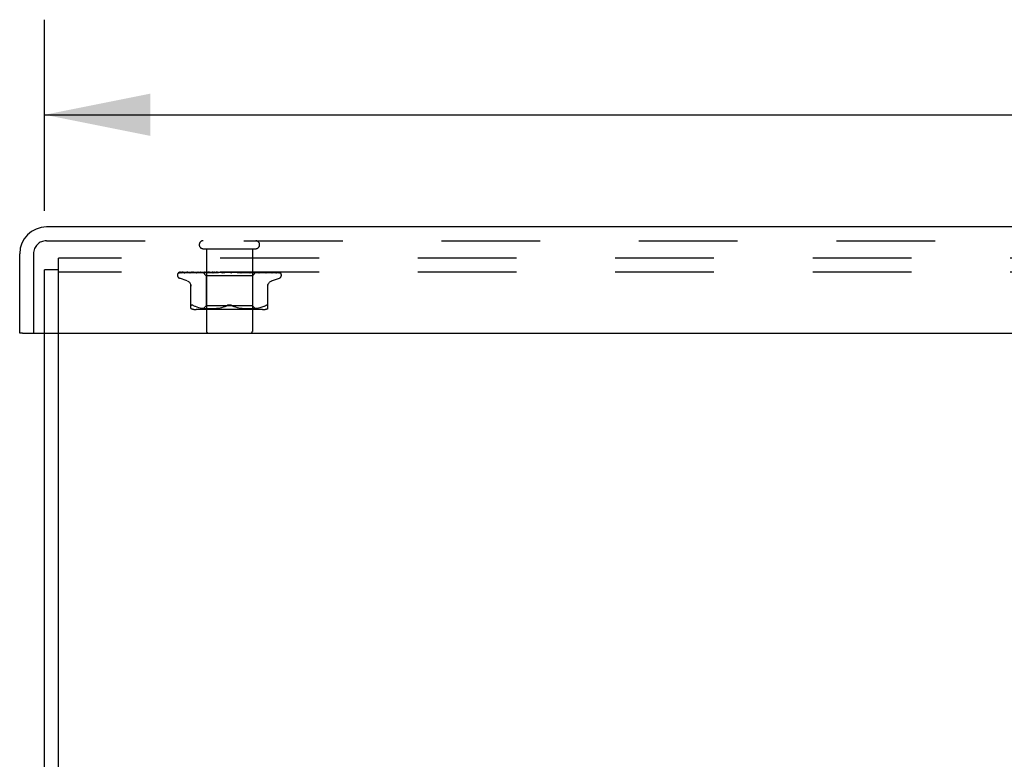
# Model space of a CAD drawing. Header units: inches. Extents: x 0 to 97.1, y 0 to 62.9.
# Tile 43 of 56: x 69.6 to 74.9, y 54.8 to 58.8. Entities that reach past the tile are written whole.
import ezdxf

# ---------------------------------------------------------------- set-up
doc = ezdxf.new("R2010")
doc.units = ezdxf.units.IN
doc.header["$LTSCALE"] = 5.342857
doc.header["$MEASUREMENT"] = 0
doc.linetypes.add('HIDDEN', pattern=[0.2, 0.1, -0.1])
doc.layers.get('0').update_dxf_attribs({"linetype": 'CONTINUOUS'})
for name, color, linetype in [('DEFAULT_2', 8, 'HIDDEN'), ('DIMENSIONS', 7, 'CONTINUOUS'), ('FRONT_COVER', 7, 'CONTINUOUS')]:
    doc.layers.add(name, color=color, linetype=linetype)
doc.styles.get("Standard").update_dxf_attribs({"font": 'arial.ttf'})
doc.dimstyles.new('DIMSTYLE_1', dxfattribs={"dimtxt": 0.428571, "dimasz": 0.571429, "dimexe": 0.09, "dimexo": 0.07, "dimgap": 0.0375, "dimtad": 0, "dimtih": 1, "dimtoh": 1, "dimzin": 4, "dimdsep": 46, "dimtxsty": 'Standard', "dimblk": '_FILLED', "dimblk1": '_FILLED', "dimblk2": '_FILLED', "dimcen": 0.09, "dimadec": 3, "dimazin": 1, "dimtfac": 1, "dimtdec": 3, "dimtofl": 0, "dimtmove": 0, "dimatfit": 3, "dimldrblk": '_FILLED', "dimfxl": 0, "dimtolj": 1, "dimtzin": 4, "dimarcsym": 0})

# ---------------------------------------------------------------- blocks, each defined once
blk = doc.blocks.new('_FILLED')
at = {"color": 0, "linetype": 'ByBlock'}
blk.add_solid([(0, 0), (-1, 0.2), (-1, -0.2)], dxfattribs=at)
blk = doc.blocks.new('*D1')
at = {"layer": 'DIMENSIONS', "color": 2, "linetype": 'Continuous'}
for p, q in [((69.6902, 57.7215), (69.6902, 58.7552)), ((93.6902, 57.7215), (93.6902, 58.7552)), ((69.6902, 58.2409), (80.7271, 58.2409)), ((93.6902, 58.2409), (82.6533, 58.2409))]:
    blk.add_line(p, q, dxfattribs=at)
at = {"layer": 'DIMENSIONS', "color": 2, "linetype": 'Continuous', "xscale": 0.5714285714, "yscale": 0.5714285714, "zscale": 0.5714285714, "rotation": 180}
blk.add_blockref('_FILLED', (69.6902, 58.2409), dxfattribs=at)
at = {"layer": 'DIMENSIONS', "color": 2, "linetype": 'Continuous', "xscale": 0.5714285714, "yscale": 0.5714285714, "zscale": 0.5714285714}
blk.add_blockref('_FILLED', (93.6902, 58.2409), dxfattribs=at)
at = {"layer": 'DIMENSIONS', "color": 2, "linetype": 'Continuous', "insert": (81.6902, 58.4552), "char_height": 0.42857, "width": 1.49761, "attachment_point": 2, "line_spacing_factor": 0.9}
blk.add_mtext('24.00', dxfattribs=at)

msp = doc.modelspace()

# ---------------------------------------------------------------- linework, layer by layer
at = {"color": 3, "linetype": 'Continuous'}
for p, q in [((69.690219, 47.527453), (69.690219, 57.059453)), ((69.765219, 47.464453), (69.765219, 57.059453))]:
    msp.add_line(p, q, dxfattribs=at)
at = {"layer": 'DEFAULT_2', "color": 8, "linetype": 'HIDDEN'}
for p, q in [((69.765219, 57.059453), (69.765219, 57.464453)), ((93.615219, 57.464453), (69.765219, 57.464453)), ((69.690219, 57.059453), (69.690219, 57.401453)), ((69.765219, 57.401453), (69.690219, 57.401453)), ((93.615219, 57.389453), (69.765219, 57.389453))]:
    msp.add_line(p, q, dxfattribs=at)
at = {"layer": 'FRONT_COVER', "color": 3, "linetype": 'Continuous'}
for p, q in [((93.680219, 57.634453), (69.700219, 57.634453)), ((69.555219, 57.059453), (69.555219, 57.489453)), ((69.570219, 57.059453), (93.810219, 57.059453))]:
    msp.add_line(p, q, dxfattribs=at)
at = {"layer": 'FRONT_COVER', "color": 8, "linetype": 'HIDDEN'}
for p, q in [((69.700219, 57.559453), (93.680219, 57.559453)), ((70.548219, 57.516453), (70.832219, 57.516453)), ((70.566219, 57.516453), (70.566219, 57.069453)), ((70.814219, 57.516453), (70.814219, 57.069453)), ((69.630219, 57.489453), (69.630219, 57.059453)), ((70.418588, 57.38681), (70.464746, 57.387484)), ((70.419187, 57.38681), (70.487268, 57.38781)), ((70.420011, 57.389453), (70.694559, 57.389453)), ((70.427813, 57.38681), (70.494325, 57.38781)), ((70.429589, 57.38681), (70.515737, 57.388119)), ((70.446073, 57.386771), (70.446536, 57.386811)), ((70.44653, 57.38681), (70.562599, 57.388667)), ((70.449418, 57.38681), (70.509844, 57.38781)), ((70.465129, 57.387484), (70.529335, 57.388412)), ((70.473974, 57.386805), (70.474069, 57.386811)), ((70.474064, 57.38681), (70.577322, 57.388667)), ((70.478188, 57.386873), (70.47791, 57.38681)), ((70.477961, 57.38681), (70.531046, 57.387811)), ((70.487553, 57.38781), (70.547379, 57.388666)), ((70.496318, 57.389453), (70.490657, 57.388833)), ((70.509424, 57.386811), (70.596139, 57.388667)), ((70.509559, 57.38682), (70.509429, 57.386811)), ((70.516718, 57.38759), (70.509567, 57.386821)), ((70.509844, 57.38781), (70.562848, 57.388667)), ((70.51419, 57.386811), (70.558016, 57.387811)), ((70.515153, 57.388119), (70.55265, 57.388667)), ((70.524905, 57.388438), (70.516718, 57.38759)), ((70.529453, 57.388412), (70.547431, 57.388666)), ((70.531046, 57.387811), (70.577659, 57.388667)), ((70.545968, 57.389453), (70.564969, 57.370452)), ((70.547431, 57.388666), (70.547356, 57.38869)), ((70.54738, 57.388666), (70.547407, 57.38869)), ((70.551341, 57.386812), (70.618378, 57.388668)), ((70.551596, 57.386828), (70.551345, 57.386812)), ((70.56413, 57.388027), (70.551602, 57.386828)), ((70.55265, 57.388666), (70.552468, 57.38869)), ((70.552497, 57.388666), (70.55262, 57.38869)), ((70.55681, 57.386812), (70.589791, 57.387812)), ((70.558016, 57.387811), (70.596552, 57.388667)), ((70.562848, 57.388666), (70.562559, 57.38869)), ((70.562599, 57.388666), (70.562805, 57.38869)), ((70.572949, 57.388845), (70.56413, 57.388027)), ((70.571402, 57.389453), (70.577264, 57.38869)), ((70.579679, 57.389453), (70.572949, 57.388845)), ((70.577659, 57.388666), (70.577264, 57.38869)), ((70.577323, 57.388666), (70.577596, 57.38869)), ((70.582715, 57.389453), (70.577596, 57.38869)), ((70.589029, 57.389453), (70.596052, 57.38869)), ((70.589791, 57.387812), (70.618856, 57.388668)), ((70.596553, 57.388667), (70.596052, 57.38869)), ((70.596139, 57.388668), (70.596458, 57.38869)), ((70.602861, 57.389453), (70.596458, 57.38869)), ((70.598591, 57.386832), (70.598326, 57.386815)), ((70.598331, 57.386815), (70.643265, 57.388671)), ((70.598619, 57.386834), (70.612406, 57.38807)), ((70.604323, 57.386817), (70.618367, 57.387491)), ((70.610314, 57.389453), (70.618243, 57.38869)), ((70.612406, 57.38807), (70.625323, 57.389209)), ((70.618484, 57.388672), (70.618243, 57.38869)), ((70.618367, 57.387491), (70.631876, 57.388125)), ((70.618378, 57.388668), (70.618708, 57.38869)), ((70.618856, 57.388669), (70.618484, 57.388672)), ((70.626164, 57.389453), (70.618708, 57.38869)), ((70.625323, 57.389209), (70.628131, 57.389453)), ((70.631876, 57.388125), (70.643803, 57.388672)), ((70.634487, 57.389453), (70.643035, 57.38869)), ((70.643803, 57.388672), (70.643035, 57.38869)), ((70.643265, 57.388671), (70.643543, 57.38869)), ((70.651782, 57.389453), (70.643543, 57.38869)), ((70.648852, 57.386834), (70.678789, 57.389453)), ((70.655322, 57.386859), (70.66072, 57.387527)), ((70.660674, 57.389453), (70.669533, 57.38869)), ((70.66072, 57.387527), (70.666008, 57.388159)), ((70.666008, 57.388159), (70.670749, 57.388704)), ((70.687929, 57.389453), (70.696778, 57.38869)), ((70.693747, 57.389453), (70.694124, 57.389259)), ((70.695548, 57.388669), (70.695428, 57.388779)), ((70.695633, 57.388593), (70.695548, 57.388669)), ((70.695681, 57.388551), (70.695633, 57.388593)), ((70.695795, 57.388452), (70.695734, 57.388504)), ((70.696499, 57.387914), (70.696514, 57.387903)), ((70.70621, 57.389453), (70.697315, 57.38869)), ((70.700415, 57.389453), (70.960256, 57.389453)), ((70.715266, 57.389453), (70.723786, 57.38869)), ((70.723404, 57.388678), (70.731771, 57.388133)), ((70.723983, 57.388675), (70.723787, 57.38869)), ((70.723983, 57.388675), (70.757204, 57.386819)), ((70.733052, 57.389453), (70.724309, 57.38869)), ((70.757006, 57.386834), (70.727145, 57.389453)), ((70.731771, 57.388133), (70.741218, 57.387498)), ((70.741218, 57.387498), (70.751002, 57.386825)), ((70.741699, 57.389453), (70.749582, 57.38869)), ((70.74939, 57.388669), (70.750071, 57.38869)), ((70.74939, 57.38867), (70.773302, 57.387814)), ((70.749897, 57.388669), (70.749582, 57.38869)), ((70.749897, 57.388669), (70.806138, 57.386813)), ((70.758346, 57.389453), (70.750071, 57.38869)), ((70.757214, 57.386819), (70.757014, 57.386833)), ((70.766271, 57.389453), (70.773231, 57.38869)), ((70.773114, 57.388667), (70.773669, 57.38869)), ((70.773114, 57.388668), (70.807068, 57.387812)), ((70.773561, 57.388667), (70.773231, 57.38869)), ((70.773302, 57.387814), (70.800386, 57.386814)), ((70.773561, 57.388668), (70.850787, 57.386811)), ((70.781179, 57.389453), (70.773669, 57.38869)), ((70.788275, 57.388444), (70.776928, 57.389453)), ((70.788094, 57.389453), (70.793881, 57.38869)), ((70.805859, 57.386831), (70.788275, 57.388444)), ((70.793804, 57.388667), (70.794252, 57.38869)), ((70.793804, 57.388667), (70.836572, 57.387811)), ((70.79418, 57.388667), (70.793881, 57.38869)), ((70.79418, 57.388667), (70.889599, 57.38681)), ((70.800723, 57.389453), (70.794252, 57.38869)), ((70.806146, 57.386813), (70.805864, 57.38683)), ((70.806379, 57.389453), (70.810783, 57.38869)), ((70.807068, 57.387812), (70.845647, 57.386811)), ((70.810732, 57.388666), (70.811074, 57.38869)), ((70.810732, 57.388667), (70.860767, 57.387811)), ((70.811026, 57.388666), (70.810783, 57.38869)), ((70.811026, 57.388667), (70.921188, 57.38681)), ((70.816274, 57.389453), (70.811074, 57.38869)), ((70.83371, 57.388693), (70.815469, 57.370452)), ((70.823293, 57.388666), (70.823528, 57.38869)), ((70.823495, 57.388666), (70.823329, 57.38869)), ((70.823495, 57.388667), (70.879902, 57.38781)), ((70.830132, 57.388843), (70.823595, 57.389453)), ((70.838619, 57.388024), (70.830132, 57.388843)), ((70.831036, 57.388666), (70.831165, 57.38869)), ((70.831037, 57.388666), (70.89055, 57.38781)), ((70.831139, 57.388666), (70.831063, 57.38869)), ((70.834432, 57.389453), (70.833683, 57.388666)), ((70.833684, 57.388666), (70.916527, 57.387484)), ((70.833689, 57.388672), (70.833707, 57.38869)), ((70.836572, 57.387811), (70.885248, 57.38681)), ((70.850572, 57.386825), (70.838619, 57.388024)), ((70.850782, 57.386812), (70.850579, 57.386825)), ((70.860767, 57.387811), (70.917781, 57.38681)), ((70.879902, 57.38781), (70.944418, 57.38681)), ((70.889553, 57.386815), (70.882913, 57.387585)), ((70.889595, 57.386811), (70.889562, 57.386814)), ((70.889982, 57.38781), (70.957261, 57.38681)), ((70.92143, 57.386792), (70.915978, 57.387566)), ((70.917782, 57.386811), (70.918012, 57.386793)), ((70.921183, 57.386811), (70.921295, 57.386806)), ((70.921295, 57.386806), (70.92144, 57.386792)), ((70.966955, 57.385135), (70.9669, 57.385188)), ((70.408969, 57.372956), (70.408969, 57.373786)), ((70.462227, 57.341902), (70.419935, 57.357295)), ((70.564969, 57.370452), (70.564969, 57.207429)), ((70.815469, 57.370452), (70.564969, 57.370452)), ((70.815469, 57.370452), (70.815469, 57.207429)), ((70.918211, 57.341902), (70.960503, 57.357295)), ((70.971469, 57.372956), (70.971469, 57.373786)), ((70.481886, 57.192945), (70.481886, 57.322167)), ((70.898553, 57.192945), (70.898553, 57.322167)), ((70.482072, 57.209626), (70.481886, 57.208364)), ((70.504931, 57.204758), (70.496469, 57.208364)), ((70.504902, 57.204768), (70.513791, 57.201693)), ((70.869812, 57.187429), (70.510627, 57.187429)), ((70.513743, 57.201708), (70.523149, 57.199184)), ((70.523096, 57.199197), (70.532704, 57.197182)), ((70.532653, 57.197191), (70.542241, 57.19567)), ((70.542191, 57.195677), (70.55161, 57.194566)), ((70.564969, 57.207429), (70.544969, 57.187429)), ((70.551554, 57.194572), (70.560537, 57.193802)), ((70.560455, 57.193807), (70.569187, 57.193318)), ((70.690219, 57.207429), (70.564969, 57.207429)), ((70.569072, 57.193324), (70.577569, 57.193033)), ((70.577424, 57.193036), (70.58588, 57.19295)), ((70.58571, 57.19295), (70.594306, 57.19303)), ((70.594117, 57.193026), (70.602893, 57.193317)), ((70.602694, 57.193309), (70.61178, 57.193821)), ((70.611584, 57.193807), (70.620877, 57.194605)), ((70.620697, 57.194587), (70.630191, 57.195713)), ((70.630037, 57.195692), (70.639582, 57.197215)), ((70.639461, 57.197193), (70.648962, 57.199178)), ((70.648879, 57.199159), (70.658186, 57.201654)), ((70.658138, 57.20164), (70.667055, 57.204725)), ((70.667034, 57.204717), (70.675636, 57.208364)), ((70.815469, 57.207429), (70.690219, 57.207429)), ((70.713404, 57.204717), (70.704803, 57.208364)), ((70.722253, 57.201654), (70.73156, 57.199159)), ((70.731476, 57.199178), (70.740977, 57.197193)), ((70.740857, 57.197215), (70.750402, 57.195692)), ((70.750248, 57.195713), (70.759742, 57.194587)), ((70.759561, 57.194605), (70.768854, 57.193807)), ((70.768659, 57.193821), (70.777744, 57.193309)), ((70.777545, 57.193317), (70.786322, 57.193026)), ((70.786132, 57.19303), (70.794729, 57.19295)), ((70.794558, 57.19295), (70.803014, 57.193036)), ((70.80287, 57.193033), (70.811366, 57.193324)), ((70.811251, 57.193318), (70.819984, 57.193807)), ((70.815469, 57.207429), (70.835469, 57.187429)), ((70.819901, 57.193802), (70.828884, 57.194572)), ((70.828828, 57.194566), (70.838248, 57.195677)), ((70.838198, 57.19567), (70.847785, 57.197191)), ((70.847734, 57.197182), (70.857342, 57.199197)), ((70.85729, 57.199184), (70.866695, 57.201708)), ((70.866647, 57.201693), (70.875537, 57.204768)), ((70.875507, 57.204758), (70.883969, 57.208364)), ((70.883969, 57.208364), (70.886728, 57.209626)), ((70.889167, 57.210598), (70.886728, 57.209626)), ((70.889167, 57.210598), (70.891272, 57.211274))]:
    msp.add_line(p, q, dxfattribs=at)
at = {"layer": 'FRONT_COVER', "color": 7, "linetype": 'Continuous'}
msp.add_line((69.570219, 57.059453), (69.555219, 57.059453), dxfattribs=at)
at = {"layer": 'FRONT_COVER', "color": 8, "linetype": 'HIDDEN'}
for points in [[(70.415861, 57.386119), (70.416193, 57.386283), (70.416715, 57.386488), (70.417309, 57.386657), (70.417951, 57.386768), (70.418592, 57.38681)], [(70.425663, 57.389453), (70.42404, 57.389073), (70.422407, 57.388637), (70.42087, 57.388172), (70.419417, 57.387678), (70.418042, 57.387146), (70.416743, 57.386566), (70.415867, 57.386122)], [(70.416358, 57.386053), (70.416322, 57.386027), (70.416266, 57.385987), (70.416309, 57.386015), (70.416461, 57.386106), (70.416734, 57.386247), (70.417115, 57.386412), (70.417595, 57.386574), (70.418149, 57.386707), (70.41875, 57.386789), (70.419189, 57.38681)], [(70.422446, 57.389453), (70.422224, 57.389373), (70.421551, 57.389111), (70.420906, 57.388831), (70.420293, 57.388539), (70.419711, 57.388237), (70.419164, 57.387932), (70.418651, 57.387628), (70.418174, 57.387328), (70.417738, 57.38704), (70.417341, 57.386766), (70.416994, 57.386519), (70.416358, 57.386053)], [(70.420006, 57.389453), (70.419037, 57.389083), (70.418165, 57.388686), (70.418029, 57.388618)], [(70.426692, 57.386667), (70.4269, 57.386714), (70.427382, 57.386786), (70.427819, 57.386811)], [(70.440579, 57.389453), (70.438851, 57.389173), (70.436564, 57.388774), (70.434342, 57.388356), (70.432187, 57.387923), (70.430099, 57.387473), (70.428083, 57.387007), (70.426696, 57.386666)], [(70.428402, 57.386682), (70.428331, 57.386645), (70.42819, 57.386574), (70.428162, 57.386561), (70.428258, 57.386598), (70.428493, 57.386669), (70.428855, 57.386746), (70.429327, 57.3868), (70.429589, 57.386811)], [(70.428897, 57.386953), (70.42857, 57.386773), (70.428402, 57.386682)], [(70.434154, 57.389453), (70.433901, 57.389364), (70.433222, 57.389108), (70.432568, 57.388836), (70.431942, 57.388554), (70.431345, 57.388267), (70.430778, 57.38798), (70.430245, 57.387698), (70.429748, 57.387427), (70.428897, 57.386953)], [(70.464397, 57.389453), (70.462455, 57.389206), (70.459521, 57.388816), (70.456608, 57.388408), (70.453725, 57.387986), (70.450872, 57.38755), (70.448054, 57.387099), (70.44608, 57.386771)], [(70.449045, 57.386803), (70.448968, 57.386776), (70.448909, 57.386757), (70.448978, 57.386772), (70.449183, 57.386799), (70.449416, 57.386811)], [(70.450342, 57.387387), (70.449856, 57.387156), (70.449454, 57.386972), (70.449151, 57.386844), (70.449045, 57.386803)], [(70.455043, 57.389453), (70.454527, 57.389269), (70.453716, 57.388952), (70.452943, 57.388621), (70.452211, 57.388288), (70.451528, 57.387964), (70.450342, 57.387387)], [(70.490657, 57.388833), (70.487135, 57.388429), (70.483601, 57.38801), (70.480055, 57.387577), (70.473984, 57.386806)], [(70.484358, 57.389453), (70.483711, 57.389214), (70.482833, 57.38886), (70.482007, 57.3885), (70.481242, 57.388154), (70.480527, 57.387826), (70.479862, 57.387526), (70.479261, 57.387266), (70.478732, 57.387055), (70.478316, 57.386911), (70.478188, 57.386873)], [(70.517574, 57.387953), (70.516889, 57.38765), (70.516244, 57.387381), (70.515646, 57.387156), (70.515123, 57.386987), (70.514694, 57.386879), (70.51438, 57.386827), (70.514188, 57.386811)], [(70.521033, 57.389453), (70.520578, 57.389278), (70.519788, 57.38895), (70.519024, 57.388613), (70.517574, 57.387953)], [(70.53521, 57.389453), (70.532862, 57.389228), (70.524905, 57.388438)], [(70.546041, 57.389453), (70.54632, 57.389261), (70.546632, 57.38907), (70.546978, 57.388879), (70.547356, 57.38869)], [(70.546342, 57.389453), (70.546656, 57.389179), (70.546917, 57.388964), (70.547125, 57.388804), (70.547278, 57.388704), (70.547371, 57.388666), (70.54738, 57.388666)], [(70.546977, 57.389453), (70.547184, 57.389179), (70.547333, 57.388964), (70.547426, 57.388804), (70.547461, 57.388704), (70.547438, 57.388666), (70.547431, 57.388666)], [(70.54778, 57.389453), (70.547636, 57.389261), (70.547526, 57.38907), (70.54745, 57.388879), (70.547407, 57.38869)], [(70.549512, 57.389453), (70.550205, 57.389261), (70.550928, 57.38907), (70.551683, 57.388879), (70.552468, 57.38869)], [(70.550908, 57.389453), (70.551318, 57.389179), (70.55168, 57.388964), (70.551996, 57.388804), (70.552261, 57.388704), (70.552468, 57.388666), (70.552497, 57.388666)], [(70.554668, 57.389453), (70.554106, 57.389261), (70.553577, 57.38907), (70.553082, 57.388879), (70.55262, 57.38869)], [(70.552789, 57.389453), (70.552881, 57.389179), (70.552914, 57.388964), (70.552888, 57.388804), (70.552804, 57.388704), (70.55265, 57.388666)], [(70.563728, 57.389453), (70.562919, 57.389103), (70.562169, 57.388753), (70.561426, 57.388397), (70.560688, 57.388045), (70.559958, 57.387713), (70.559239, 57.387414), (70.558557, 57.387167), (70.557927, 57.386983), (70.557377, 57.386869), (70.556929, 57.386819), (70.556801, 57.386813)], [(70.558069, 57.389453), (70.55915, 57.389261), (70.560258, 57.38907), (70.561395, 57.388879), (70.562559, 57.38869)], [(70.560509, 57.389453), (70.560999, 57.389179), (70.56145, 57.388964), (70.561863, 57.388804), (70.562231, 57.388704), (70.562544, 57.388666), (70.562599, 57.388666)], [(70.566455, 57.389453), (70.565495, 57.389261), (70.564567, 57.38907), (70.56367, 57.388879), (70.562805, 57.38869)], [(70.563567, 57.389453), (70.563542, 57.389179), (70.563457, 57.388964), (70.563313, 57.388804), (70.563113, 57.388704), (70.562848, 57.388666)], [(70.574797, 57.389453), (70.575351, 57.389179), (70.575874, 57.388964), (70.576369, 57.388804), (70.576826, 57.388704), (70.577234, 57.388666), (70.577323, 57.388666)], [(70.578924, 57.389453), (70.578781, 57.389179), (70.578582, 57.388964), (70.578325, 57.388804), (70.578016, 57.388704), (70.577659, 57.388666)], [(70.593258, 57.389453), (70.593859, 57.389178), (70.594435, 57.388962), (70.594987, 57.388804), (70.595511, 57.388706), (70.596, 57.388667), (70.596139, 57.388668)], [(70.598302, 57.389453), (70.598048, 57.389179), (70.597742, 57.388964), (70.597381, 57.388804), (70.596974, 57.388704), (70.596553, 57.388667)], [(70.610865, 57.389453), (70.610688, 57.389368), (70.610082, 57.389061), (70.609489, 57.388744), (70.608891, 57.38842), (70.608278, 57.388097), (70.60764, 57.38778), (70.606969, 57.387482), (70.606281, 57.387221), (70.605577, 57.387011), (70.604904, 57.386876), (70.604305, 57.386817)], [(70.615223, 57.389453), (70.615841, 57.389179), (70.61645, 57.388964), (70.617053, 57.388804), (70.617636, 57.388704), (70.618186, 57.388666), (70.618378, 57.388668)], [(70.621003, 57.389453), (70.620675, 57.389198), (70.620308, 57.388993), (70.619899, 57.388835), (70.619456, 57.388728), (70.618985, 57.388674), (70.618856, 57.388669)], [(70.639898, 57.389453), (70.640516, 57.389179), (70.641135, 57.388964), (70.64176, 57.388804), (70.642376, 57.388704), (70.642968, 57.388666), (70.643265, 57.388671)], [(70.646206, 57.389453), (70.645759, 57.389179), (70.645275, 57.388964), (70.644749, 57.388804), (70.644194, 57.388704), (70.643803, 57.388672)], [(70.660646, 57.389453), (70.660488, 57.389358), (70.660105, 57.389112), (70.659738, 57.388865), (70.659365, 57.388609), (70.658972, 57.388345), (70.658551, 57.388076), (70.658085, 57.387804), (70.65756, 57.387535), (70.656978, 57.387285), (70.656336, 57.387069), (70.655668, 57.386912), (70.655236, 57.38685)], [(70.666392, 57.389453), (70.666987, 57.389179), (70.667594, 57.388964), (70.668218, 57.388804), (70.668845, 57.388704), (70.669458, 57.388666), (70.670065, 57.38869)], [(70.670749, 57.388704), (70.670146, 57.388666), (70.669533, 57.38869)], [(70.672999, 57.389453), (70.672479, 57.389179), (70.67193, 57.388964), (70.671349, 57.388804), (70.670749, 57.388704)], [(70.694124, 57.389259), (70.694535, 57.389058), (70.694982, 57.388826), (70.695408, 57.38859), (70.695814, 57.388351), (70.696204, 57.388108), (70.696499, 57.387914)], [(70.694124, 57.389259), (70.694298, 57.389179), (70.694871, 57.388964), (70.695472, 57.388804), (70.696086, 57.388704), (70.696698, 57.388666), (70.697315, 57.38869)], [(70.695428, 57.388779), (70.695372, 57.38883), (70.695288, 57.388904), (70.695177, 57.388999), (70.69503, 57.389117), (70.69486, 57.389246), (70.694681, 57.389372), (70.694559, 57.389453)], [(70.69552, 57.388691), (70.695558, 57.388661), (70.695641, 57.388588), (70.695774, 57.388471), (70.695958, 57.388316), (70.696198, 57.388128), (70.696499, 57.387914)], [(70.696021, 57.388265), (70.695938, 57.388332), (70.695862, 57.388394)], [(70.696514, 57.387903), (70.696438, 57.387955), (70.696318, 57.388039), (70.696209, 57.388119), (70.696111, 57.388194)], [(70.696514, 57.387903), (70.696843, 57.387696), (70.697251, 57.387475), (70.697718, 57.387264), (70.698239, 57.38708), (70.69881, 57.386935), (70.699406, 57.386843), (70.699998, 57.38681), (70.700584, 57.386834)], [(70.700415, 57.389453), (70.699839, 57.389179), (70.699247, 57.388964), (70.698632, 57.388804), (70.698008, 57.388704), (70.697393, 57.388666), (70.696778, 57.38869)], [(70.720975, 57.389453), (70.721461, 57.389179), (70.72198, 57.388964), (70.722536, 57.388804), (70.723115, 57.388704), (70.723404, 57.388678)], [(70.723404, 57.388678), (70.723705, 57.388666), (70.724309, 57.38869)], [(70.727462, 57.389453), (70.726853, 57.389179), (70.726237, 57.388964), (70.72561, 57.388804), (70.724986, 57.388704), (70.72438, 57.388666), (70.723983, 57.388675)], [(70.745658, 57.389026), (70.74515, 57.389314), (70.744891, 57.389453)], [(70.751042, 57.386823), (70.750895, 57.386834), (70.750259, 57.386922), (70.749593, 57.387081), (70.748929, 57.387301), (70.748304, 57.38756), (70.747715, 57.387844), (70.747168, 57.388139), (70.746652, 57.388436), (70.745658, 57.389026)], [(70.747091, 57.389453), (70.747495, 57.389179), (70.74794, 57.388964), (70.748432, 57.388804), (70.748956, 57.388704), (70.74939, 57.388669)], [(70.753163, 57.389453), (70.752542, 57.389179), (70.751926, 57.388964), (70.751309, 57.388804), (70.750706, 57.388704), (70.750132, 57.388666), (70.749897, 57.388669)], [(70.771152, 57.389453), (70.771459, 57.389179), (70.771815, 57.388964), (70.772223, 57.388804), (70.772673, 57.388704), (70.773114, 57.388667)], [(70.776589, 57.389453), (70.775979, 57.389179), (70.775384, 57.388964), (70.7748, 57.388804), (70.774241, 57.388704), (70.77372, 57.388666), (70.773561, 57.388667)], [(70.792288, 57.389453), (70.792487, 57.389179), (70.792741, 57.388964), (70.793051, 57.388804), (70.793411, 57.388704), (70.793804, 57.388667)], [(70.796253, 57.388152), (70.794902, 57.388832), (70.794233, 57.389159), (70.793591, 57.389453)], [(70.796894, 57.389453), (70.796316, 57.389179), (70.795764, 57.388964), (70.795234, 57.388804), (70.794739, 57.388704), (70.794289, 57.388666), (70.79418, 57.388667)], [(70.800397, 57.386814), (70.800288, 57.386819), (70.799737, 57.386881), (70.79909, 57.387018), (70.798384, 57.387233), (70.797668, 57.387505), (70.796952, 57.387818), (70.796253, 57.388152)], [(70.809734, 57.389453), (70.809819, 57.389179), (70.809961, 57.388964), (70.810163, 57.388804), (70.810418, 57.388704), (70.810732, 57.388666)], [(70.813343, 57.389453), (70.812818, 57.389179), (70.81233, 57.388964), (70.811873, 57.388804), (70.811459, 57.388704), (70.811097, 57.388666), (70.811026, 57.388666)], [(70.820467, 57.389453), (70.821231, 57.389261), (70.821963, 57.38907), (70.822662, 57.388879), (70.823329, 57.38869)], [(70.822861, 57.389453), (70.822828, 57.389179), (70.822853, 57.388964), (70.822939, 57.388804), (70.823082, 57.388704), (70.823293, 57.388666)], [(70.823293, 57.388667), (70.899554, 57.387485), (70.921296, 57.387141), (70.942077, 57.38681)], [(70.825342, 57.389453), (70.82489, 57.389179), (70.824482, 57.388964), (70.824115, 57.388804), (70.823797, 57.388704), (70.823536, 57.388666), (70.823495, 57.388666)], [(70.827269, 57.389453), (70.826378, 57.389261), (70.825458, 57.38907), (70.824508, 57.388879), (70.823528, 57.38869)], [(70.829846, 57.389453), (70.830201, 57.389261), (70.830522, 57.38907), (70.830809, 57.388879), (70.831063, 57.38869)], [(70.831194, 57.389453), (70.831044, 57.389179), (70.830952, 57.388964), (70.830919, 57.388804), (70.830943, 57.388704), (70.831036, 57.388666)], [(70.832457, 57.389453), (70.832094, 57.389179), (70.831781, 57.388964), (70.831517, 57.388804), (70.831307, 57.388704), (70.831157, 57.388666), (70.831139, 57.388666)], [(70.83331, 57.389453), (70.832822, 57.389261), (70.832302, 57.38907), (70.831749, 57.388879), (70.831165, 57.38869)], [(70.83418, 57.389453), (70.834112, 57.389261), (70.83401, 57.38907), (70.833875, 57.388879), (70.833707, 57.38869)], [(70.842128, 57.387932), (70.840538, 57.388668), (70.839717, 57.389038), (70.838871, 57.389392), (70.838717, 57.389453)], [(70.845648, 57.386812), (70.845326, 57.386838), (70.84486, 57.386921), (70.84428, 57.387078), (70.843616, 57.387307), (70.842888, 57.387598), (70.842128, 57.387932)], [(70.882913, 57.387585), (70.879064, 57.388017), (70.875246, 57.388434), (70.871463, 57.388838), (70.865464, 57.389453)], [(70.880745, 57.388569), (70.879949, 57.388915), (70.879117, 57.389254), (70.878585, 57.389453)], [(70.88525, 57.386811), (70.885248, 57.386811), (70.885161, 57.38682), (70.884933, 57.386861), (70.884573, 57.386956), (70.884096, 57.387115), (70.883528, 57.387334), (70.8829, 57.387599), (70.88222, 57.387901), (70.880745, 57.388569)], [(70.89055, 57.38781), (70.936143, 57.387141), (70.958453, 57.38681)], [(70.915978, 57.387566), (70.912766, 57.388001), (70.909544, 57.38842), (70.906314, 57.388826), (70.903085, 57.389215), (70.90103, 57.389453)], [(70.917985, 57.386799), (70.917947, 57.386809), (70.917749, 57.38687), (70.917422, 57.386991), (70.91698, 57.387175), (70.916444, 57.387415), (70.915845, 57.387692), (70.915182, 57.388004), (70.914453, 57.388341), (70.913666, 57.388692), (70.912821, 57.389045), (70.911929, 57.389383), (70.911731, 57.389453)], [(70.916527, 57.387484), (70.962828, 57.38681), (70.96322, 57.386789), (70.963604, 57.386745), (70.963979, 57.386679), (70.964342, 57.386591), (70.964693, 57.386484), (70.96503, 57.38636), (70.965351, 57.38622), (70.965654, 57.386068), (70.965941, 57.385904), (70.966205, 57.385735), (70.966445, 57.385563), (70.966648, 57.385404), (70.966799, 57.385277), (70.966901, 57.385185), (70.966947, 57.385142), (70.966953, 57.385136)], [(70.945147, 57.386734), (70.943465, 57.387066), (70.941045, 57.387522), (70.938569, 57.387963), (70.936044, 57.388389), (70.93347, 57.3888), (70.930852, 57.389193), (70.929022, 57.389453)], [(70.940938, 57.387701), (70.940348, 57.387999), (70.939718, 57.388307), (70.939052, 57.388615), (70.938351, 57.388919), (70.937622, 57.38921), (70.936948, 57.389453)], [(70.942879, 57.386715), (70.942924, 57.386703), (70.942988, 57.386684), (70.942917, 57.386712), (70.942706, 57.386806), (70.94238, 57.386963), (70.941967, 57.387172), (70.940938, 57.387701)], [(70.942078, 57.386811), (70.942425, 57.386791), (70.942739, 57.386746), (70.942879, 57.386715)], [(70.944413, 57.386811), (70.944875, 57.386779), (70.945147, 57.386736)], [(70.960163, 57.386518), (70.959058, 57.386883), (70.957432, 57.387376), (70.955723, 57.387847), (70.953935, 57.388297), (70.952066, 57.388728), (70.950114, 57.389138), (70.948465, 57.389453)], [(70.958117, 57.387109), (70.957638, 57.387398), (70.957115, 57.387702), (70.956548, 57.388016), (70.955943, 57.388332), (70.955301, 57.388645), (70.954623, 57.388949), (70.953913, 57.389237), (70.95332, 57.389453)], [(70.957259, 57.38681), (70.95767, 57.38679), (70.958213, 57.386716), (70.958677, 57.386607), (70.959031, 57.386489), (70.959249, 57.386399), (70.959306, 57.386372)], [(70.959306, 57.386372), (70.959339, 57.386355), (70.959306, 57.386374), (70.959156, 57.386464), (70.958892, 57.386627), (70.958117, 57.387109)], [(70.958448, 57.38681), (70.959027, 57.386773), (70.959606, 57.386676), (70.960098, 57.386541), (70.960154, 57.386522)], [(70.967126, 57.385008), (70.966282, 57.385833), (70.965155, 57.3867), (70.964006, 57.387404), (70.962826, 57.388), (70.961592, 57.388525), (70.960282, 57.388996), (70.95876, 57.389453)], [(70.966609, 57.385472), (70.966487, 57.385589), (70.966349, 57.385719), (70.966197, 57.385859), (70.966032, 57.386008), (70.965856, 57.386163), (70.965668, 57.386324), (70.965467, 57.386491), (70.965255, 57.386661), (70.965033, 57.386835), (70.964799, 57.387011), (70.964555, 57.387189), (70.9643, 57.387368), (70.964036, 57.387547), (70.963761, 57.387725), (70.963477, 57.387903), (70.963184, 57.388079), (70.96288, 57.388253), (70.962567, 57.388425), (70.962243, 57.388594), (70.961911, 57.388759), (70.96157, 57.388919), (70.96122, 57.389074), (70.960862, 57.389223), (70.960496, 57.389366), (70.960259, 57.389453)], [(70.9669, 57.385188), (70.966787, 57.385298), (70.966609, 57.385472)], [(70.462695, 57.341732), (70.464612, 57.340955), (70.467872, 57.339245), (70.470909, 57.337123), (70.473671, 57.334611), (70.476104, 57.331754), (70.478151, 57.3286), (70.479775, 57.325213), (70.480949, 57.321658), (70.481653, 57.317995), (70.481886, 57.314324)], [(70.898553, 57.314324), (70.898786, 57.317995), (70.89949, 57.321658), (70.900663, 57.325213), (70.902288, 57.3286), (70.904334, 57.331754), (70.906767, 57.334611), (70.90953, 57.337123), (70.912566, 57.339245), (70.915826, 57.340955), (70.917744, 57.341732)], [(70.482072, 57.209626), (70.4826, 57.210598), (70.483413, 57.211274), (70.484483, 57.211671)], [(70.496469, 57.208364), (70.493711, 57.209626), (70.491271, 57.210598), (70.489166, 57.211274), (70.487348, 57.211671), (70.485793, 57.211805), (70.484483, 57.211671)], [(70.675636, 57.208364), (70.676892, 57.208943), (70.678217, 57.209486), (70.679613, 57.209997), (70.681067, 57.21046), (70.682565, 57.210864), (70.684096, 57.211203), (70.685651, 57.211467), (70.687204, 57.211657), (70.688726, 57.211768), (70.690219, 57.211802)], [(70.690219, 57.211802), (70.687833, 57.211715), (70.685394, 57.21143), (70.682917, 57.210946), (70.680442, 57.21027), (70.678009, 57.20941), (70.675636, 57.208364)], [(70.704803, 57.208364), (70.702427, 57.209411), (70.699992, 57.210271), (70.697516, 57.210947), (70.69504, 57.211431), (70.692603, 57.211715), (70.690219, 57.211802)], [(70.690219, 57.211802), (70.692128, 57.211744), (70.694049, 57.211568), (70.695985, 57.211269), (70.697896, 57.210859), (70.699752, 57.210345), (70.701533, 57.209746), (70.703215, 57.209089), (70.704803, 57.208364)], [(70.704803, 57.208364), (70.713383, 57.204725), (70.722301, 57.20164)], [(70.898553, 57.208364), (70.898366, 57.209626), (70.897839, 57.210598), (70.897025, 57.211274), (70.895955, 57.211671), (70.894645, 57.211805), (70.893091, 57.211671), (70.891272, 57.211274)]]:
    msp.add_lwpolyline(points, dxfattribs=at)
at = {"layer": 'FRONT_COVER', "color": 3, "linetype": 'Continuous'}
msp.add_arc((69.700219, 57.489453), 0.145, 90, 180, dxfattribs=at)
at = {"layer": 'FRONT_COVER', "color": 8, "linetype": 'HIDDEN'}
for centre, radius, start, end in [((69.700219, 57.489453), 0.07, 90, 180), ((70.548219, 57.537953), 0.0215, 90, 270.000001), ((70.832219, 57.537953), 0.0215, 269.999999, 90), ((70.425636, 57.373786), 0.016667, 117.148769, 180), ((70.954803, 57.373786), 0.016667, 0, 42.235341), ((70.425636, 57.372956), 0.016667, 180, 250), ((70.954803, 57.372956), 0.016667, 290, 360), ((70.510627, 57.265007), 0.077578, 247.923935, 270), ((70.869812, 57.265007), 0.077578, 270, 292.076065), ((70.576219, 57.069453), 0.01, 180, 270.000003), ((70.804219, 57.069453), 0.01, 269.999997, 360)]:
    msp.add_arc(centre, radius, start, end, dxfattribs=at)

# ---------------------------------------------------------------- dimensions: what is measured, and where the dimension line sits
at = {"layer": 'DIMENSIONS', "color": 2, "linetype": 'Continuous'}
dim = msp.add_linear_dim(base=(93.690219, 58.240878), p1=(69.690219, 57.651453), p2=(93.690219, 57.651453), dimstyle='DIMSTYLE_1', dxfattribs=at)
dim.commit()
dim.dimension.update_dxf_attribs({"geometry": '*D1', "text_midpoint": (81.684529, 58.238488), "dimtype": 160})

doc.saveas('drawing.dxf')
